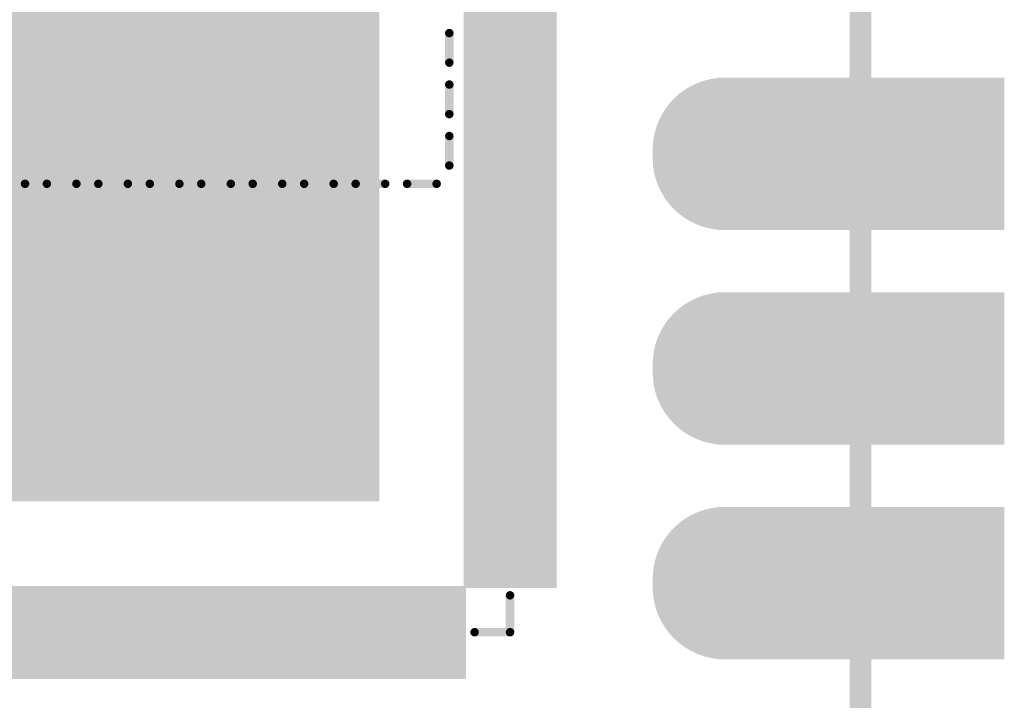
# Model space of a CAD drawing. Header units: millimetres. Extents: x 147.2 to 171.6, y 51.2 to 125.6.
# Tile 7 of 11: x 159.9 to 171.6, y 83.3 to 91.4. Entities that reach past the tile are written whole.
import ezdxf

# ---------------------------------------------------------------- set-up
doc = ezdxf.new("R2010")
doc.units = ezdxf.units.MM
for name, color, linetype in [('BottomLayer', 5, 'Continuous'), ('BottomSolder', 6, 'Continuous'), ('KeepOutLayer', 6, 'Continuous'), ('Mechanical1', 6, 'Continuous'), ('MidLayer1', 16, 'Continuous'), ('MidLayer2', 76, 'Continuous'), ('MidLayer3', 90, 'Continuous'), ('MidLayer4', 156, 'Continuous'), ('MultiLayer', 9, 'Continuous'), ('PadHoleLayer', 156, 'Continuous'), ('TopLayer', 1, 'Continuous'), ('TopOverlay', 2, 'Continuous'), ('TopPaste', 8, 'Continuous'), ('TopSolder', 216, 'Continuous')]:
    doc.layers.add(name, color=color, linetype=linetype)

# ---------------------------------------------------------------- blocks, each defined once
blk = doc.blocks.new('P_________10')
at = {"layer": 'BottomLayer', "const_width": 1.5}
for points in [[(8.89, -8.94), (8.89, -8.84)], [(8.89, -11.48), (8.89, -11.38)], [(8.89, -14.02), (8.89, -13.92)]]:
    blk.add_lwpolyline(points, dxfattribs=at)
at = {"layer": 'BottomLayer', "const_width": 0.75}
for points in [[(8.515, -8.84, 1), (9.265, -8.84, 1)], [(8.515, -8.94, 1), (9.265, -8.94, 1)], [(8.515, -11.38, 1), (9.265, -11.38, 1)], [(8.515, -11.48, 1), (9.265, -11.48, 1)], [(8.515, -13.92, 1), (9.265, -13.92, 1)], [(8.515, -14.02, 1), (9.265, -14.02, 1)]]:
    blk.add_lwpolyline(points, format="xyb", close=True, dxfattribs=at)
at = {"layer": 'BottomLayer'}
for points in [[(8.9, -9.69), (12.1, -9.69), (8.9, -8.09), (12.1, -8.09)], [(8.9, -12.23), (12.1, -12.23), (8.9, -10.63), (12.1, -10.63)], [(8.9, -14.77), (12.1, -14.77), (8.9, -13.17), (12.1, -13.17)]]:
    blk.add_solid(points, dxfattribs=at)
at = {"layer": 'BottomSolder', "const_width": 1.703}
for points in [[(8.89, -8.94), (8.89, -8.84)], [(8.89, -11.48), (8.89, -11.38)], [(8.89, -14.02), (8.89, -13.92)]]:
    blk.add_lwpolyline(points, dxfattribs=at)
at = {"layer": 'BottomSolder', "const_width": 0.852}
for points in [[(8.464, -8.84, 1), (9.316, -8.84, 1)], [(8.464, -8.94, 1), (9.316, -8.94, 1)], [(8.464, -11.38, 1), (9.316, -11.38, 1)], [(8.464, -11.48, 1), (9.316, -11.48, 1)], [(8.464, -13.92, 1), (9.316, -13.92, 1)], [(8.464, -14.02, 1), (9.316, -14.02, 1)]]:
    blk.add_lwpolyline(points, format="xyb", close=True, dxfattribs=at)
at = {"layer": 'BottomSolder'}
for points in [[(8.798, -9.792), (12.202, -9.792), (8.798, -7.988), (12.202, -7.988)], [(8.798, -12.332), (12.202, -12.332), (8.798, -10.528), (12.202, -10.528)], [(8.798, -14.872), (12.202, -14.872), (8.798, -13.068), (12.202, -13.068)]]:
    blk.add_solid(points, dxfattribs=at)
at = {"layer": 'Mechanical1', "const_width": 0.254}
blk.add_lwpolyline([(10.5, -24.5), (10.5, 24.5)], dxfattribs=at)
at = {"layer": 'MidLayer1', "const_width": 1.5}
for points in [[(8.89, -8.94), (8.89, -8.84)], [(8.89, -11.48), (8.89, -11.38)], [(8.89, -14.02), (8.89, -13.92)]]:
    blk.add_lwpolyline(points, dxfattribs=at)
at = {"layer": 'MidLayer1', "const_width": 0.75}
for points in [[(8.515, -8.84, 1), (9.265, -8.84, 1)], [(8.515, -8.94, 1), (9.265, -8.94, 1)], [(8.515, -11.38, 1), (9.265, -11.38, 1)], [(8.515, -11.48, 1), (9.265, -11.48, 1)], [(8.515, -13.92, 1), (9.265, -13.92, 1)], [(8.515, -14.02, 1), (9.265, -14.02, 1)]]:
    blk.add_lwpolyline(points, format="xyb", close=True, dxfattribs=at)
at = {"layer": 'MidLayer1'}
for points in [[(8.9, -9.69), (12.1, -9.69), (8.9, -8.09), (12.1, -8.09)], [(8.9, -12.23), (12.1, -12.23), (8.9, -10.63), (12.1, -10.63)], [(8.9, -14.77), (12.1, -14.77), (8.9, -13.17), (12.1, -13.17)]]:
    blk.add_solid(points, dxfattribs=at)
at = {"layer": 'MidLayer2', "const_width": 1.5}
for points in [[(8.89, -8.94), (8.89, -8.84)], [(8.89, -11.48), (8.89, -11.38)], [(8.89, -14.02), (8.89, -13.92)]]:
    blk.add_lwpolyline(points, dxfattribs=at)
at = {"layer": 'MidLayer2', "const_width": 0.75}
for points in [[(8.515, -8.84, 1), (9.265, -8.84, 1)], [(8.515, -8.94, 1), (9.265, -8.94, 1)], [(8.515, -11.38, 1), (9.265, -11.38, 1)], [(8.515, -11.48, 1), (9.265, -11.48, 1)], [(8.515, -13.92, 1), (9.265, -13.92, 1)], [(8.515, -14.02, 1), (9.265, -14.02, 1)]]:
    blk.add_lwpolyline(points, format="xyb", close=True, dxfattribs=at)
at = {"layer": 'MidLayer2'}
for points in [[(8.9, -9.69), (12.1, -9.69), (8.9, -8.09), (12.1, -8.09)], [(8.9, -12.23), (12.1, -12.23), (8.9, -10.63), (12.1, -10.63)], [(8.9, -14.77), (12.1, -14.77), (8.9, -13.17), (12.1, -13.17)]]:
    blk.add_solid(points, dxfattribs=at)
at = {"layer": 'MidLayer3', "const_width": 1.5}
for points in [[(8.89, -8.94), (8.89, -8.84)], [(8.89, -11.48), (8.89, -11.38)], [(8.89, -14.02), (8.89, -13.92)]]:
    blk.add_lwpolyline(points, dxfattribs=at)
at = {"layer": 'MidLayer3', "const_width": 0.75}
for points in [[(8.515, -8.84, 1), (9.265, -8.84, 1)], [(8.515, -8.94, 1), (9.265, -8.94, 1)], [(8.515, -11.38, 1), (9.265, -11.38, 1)], [(8.515, -11.48, 1), (9.265, -11.48, 1)], [(8.515, -13.92, 1), (9.265, -13.92, 1)], [(8.515, -14.02, 1), (9.265, -14.02, 1)]]:
    blk.add_lwpolyline(points, format="xyb", close=True, dxfattribs=at)
at = {"layer": 'MidLayer3'}
for points in [[(8.9, -9.69), (12.1, -9.69), (8.9, -8.09), (12.1, -8.09)], [(8.9, -12.23), (12.1, -12.23), (8.9, -10.63), (12.1, -10.63)], [(8.9, -14.77), (12.1, -14.77), (8.9, -13.17), (12.1, -13.17)]]:
    blk.add_solid(points, dxfattribs=at)
at = {"layer": 'MidLayer4', "const_width": 1.5}
for points in [[(8.89, -8.94), (8.89, -8.84)], [(8.89, -11.48), (8.89, -11.38)], [(8.89, -14.02), (8.89, -13.92)]]:
    blk.add_lwpolyline(points, dxfattribs=at)
at = {"layer": 'MidLayer4', "const_width": 0.75}
for points in [[(8.515, -8.84, 1), (9.265, -8.84, 1)], [(8.515, -8.94, 1), (9.265, -8.94, 1)], [(8.515, -11.38, 1), (9.265, -11.38, 1)], [(8.515, -11.48, 1), (9.265, -11.48, 1)], [(8.515, -13.92, 1), (9.265, -13.92, 1)], [(8.515, -14.02, 1), (9.265, -14.02, 1)]]:
    blk.add_lwpolyline(points, format="xyb", close=True, dxfattribs=at)
at = {"layer": 'MidLayer4'}
for points in [[(8.9, -9.69), (12.1, -9.69), (8.9, -8.09), (12.1, -8.09)], [(8.9, -12.23), (12.1, -12.23), (8.9, -10.63), (12.1, -10.63)], [(8.9, -14.77), (12.1, -14.77), (8.9, -13.17), (12.1, -13.17)]]:
    blk.add_solid(points, dxfattribs=at)
at = {"layer": 'MultiLayer', "const_width": 1.5}
for points in [[(8.89, -8.94), (8.89, -8.84)], [(8.89, -11.48), (8.89, -11.38)], [(8.89, -14.02), (8.89, -13.92)]]:
    blk.add_lwpolyline(points, dxfattribs=at)
at = {"layer": 'MultiLayer', "const_width": 0.75}
for points in [[(8.515, -8.84, 1), (9.265, -8.84, 1)], [(8.515, -8.94, 1), (9.265, -8.94, 1)], [(8.515, -11.38, 1), (9.265, -11.38, 1)], [(8.515, -11.48, 1), (9.265, -11.48, 1)], [(8.515, -13.92, 1), (9.265, -13.92, 1)], [(8.515, -14.02, 1), (9.265, -14.02, 1)]]:
    blk.add_lwpolyline(points, format="xyb", close=True, dxfattribs=at)
at = {"layer": 'MultiLayer'}
for points in [[(8.9, -9.69), (12.1, -9.69), (8.9, -8.09), (12.1, -8.09)], [(8.9, -12.23), (12.1, -12.23), (8.9, -10.63), (12.1, -10.63)], [(8.9, -14.77), (12.1, -14.77), (8.9, -13.17), (12.1, -13.17)]]:
    blk.add_solid(points, dxfattribs=at)
at = {"layer": 'PadHoleLayer', "const_width": 0.5}
for points in [[(8.64, -8.89, 1), (9.14, -8.89, 1)], [(10.25, -8.89, 1), (10.75, -8.89, 1)], [(8.64, -11.43, 1), (9.14, -11.43, 1)], [(10.25, -11.43, 1), (10.75, -11.43, 1)], [(8.64, -13.97, 1), (9.14, -13.97, 1)], [(10.25, -13.97, 1), (10.75, -13.97, 1)]]:
    blk.add_lwpolyline(points, format="xyb", close=True, dxfattribs=at)
at = {"layer": 'TopLayer', "const_width": 1.5}
for points in [[(8.89, -8.94), (8.89, -8.84)], [(8.89, -11.48), (8.89, -11.38)], [(8.89, -14.02), (8.89, -13.92)]]:
    blk.add_lwpolyline(points, dxfattribs=at)
at = {"layer": 'TopLayer', "const_width": 0.75}
for points in [[(8.515, -8.84, 1), (9.265, -8.84, 1)], [(8.515, -8.94, 1), (9.265, -8.94, 1)], [(8.515, -11.38, 1), (9.265, -11.38, 1)], [(8.515, -11.48, 1), (9.265, -11.48, 1)], [(8.515, -13.92, 1), (9.265, -13.92, 1)], [(8.515, -14.02, 1), (9.265, -14.02, 1)]]:
    blk.add_lwpolyline(points, format="xyb", close=True, dxfattribs=at)
at = {"layer": 'TopLayer'}
for points in [[(8.9, -9.69), (12.1, -9.69), (8.9, -8.09), (12.1, -8.09)], [(8.9, -12.23), (12.1, -12.23), (8.9, -10.63), (12.1, -10.63)], [(8.9, -14.77), (12.1, -14.77), (8.9, -13.17), (12.1, -13.17)]]:
    blk.add_solid(points, dxfattribs=at)
at = {"layer": 'TopSolder', "const_width": 1.703}
for points in [[(8.89, -8.94), (8.89, -8.84)], [(8.89, -11.48), (8.89, -11.38)], [(8.89, -14.02), (8.89, -13.92)]]:
    blk.add_lwpolyline(points, dxfattribs=at)
at = {"layer": 'TopSolder', "const_width": 0.852}
for points in [[(8.464, -8.84, 1), (9.316, -8.84, 1)], [(8.464, -8.94, 1), (9.316, -8.94, 1)], [(8.464, -11.38, 1), (9.316, -11.38, 1)], [(8.464, -11.48, 1), (9.316, -11.48, 1)], [(8.464, -13.92, 1), (9.316, -13.92, 1)], [(8.464, -14.02, 1), (9.316, -14.02, 1)]]:
    blk.add_lwpolyline(points, format="xyb", close=True, dxfattribs=at)
at = {"layer": 'TopSolder'}
for points in [[(8.798, -9.792), (12.202, -9.792), (8.798, -7.988), (12.202, -7.988)], [(8.798, -12.332), (12.202, -12.332), (8.798, -10.528), (12.202, -10.528)], [(8.798, -14.872), (12.202, -14.872), (8.798, -13.068), (12.202, -13.068)]]:
    blk.add_solid(points, dxfattribs=at)
blk = doc.blocks.new('QFN128_12R3X12R3X0R90_T9R10_11')
at = {"layer": 'TopLayer'}
for points in [[(4.5, 4.5), (-4.5, 4.5), (4.5, -4.5), (-4.5, -4.5)], [(6.603, 0.975), (5.703, 0.975), (6.603, 0.775), (5.703, 0.775)], [(6.603, 0.625), (5.703, 0.625), (6.603, 0.425), (5.703, 0.425)], [(6.603, 0.275), (5.703, 0.275), (6.603, 0.075), (5.703, 0.075)], [(6.603, -0.075), (5.703, -0.075), (6.603, -0.275), (5.703, -0.275)], [(6.603, -0.425), (5.703, -0.425), (6.603, -0.625), (5.703, -0.625)], [(6.603, -0.775), (5.703, -0.775), (6.603, -0.975), (5.703, -0.975)], [(6.603, -1.125), (5.703, -1.125), (6.603, -1.325), (5.703, -1.325)], [(6.603, -1.475), (5.703, -1.475), (6.603, -1.675), (5.703, -1.675)], [(6.603, -1.825), (5.703, -1.825), (6.603, -2.025), (5.703, -2.025)], [(6.603, -2.175), (5.703, -2.175), (6.603, -2.375), (5.703, -2.375)], [(6.603, -2.525), (5.703, -2.525), (6.603, -2.725), (5.703, -2.725)], [(6.603, -2.875), (5.703, -2.875), (6.603, -3.075), (5.703, -3.075)], [(6.603, -3.225), (5.703, -3.225), (6.603, -3.425), (5.703, -3.425)], [(6.603, -3.575), (5.703, -3.575), (6.603, -3.775), (5.703, -3.775)], [(6.603, -3.925), (5.703, -3.925), (6.603, -4.125), (5.703, -4.125)], [(6.603, -4.275), (5.703, -4.275), (6.603, -4.475), (5.703, -4.475)], [(6.603, -4.625), (5.703, -4.625), (6.603, -4.825), (5.703, -4.825)], [(6.603, -4.975), (5.703, -4.975), (6.603, -5.175), (5.703, -5.175)], [(6.603, -5.325), (5.703, -5.325), (6.603, -5.525), (5.703, -5.525)], [(0.625, -5.703), (0.425, -5.703), (0.625, -6.603), (0.425, -6.603)], [(0.975, -5.703), (0.775, -5.703), (0.975, -6.603), (0.775, -6.603)], [(1.325, -5.703), (1.125, -5.703), (1.325, -6.603), (1.125, -6.603)], [(1.675, -5.703), (1.475, -5.703), (1.675, -6.603), (1.475, -6.603)], [(2.025, -5.703), (1.825, -5.703), (2.025, -6.603), (1.825, -6.603)], [(2.375, -5.703), (2.175, -5.703), (2.375, -6.603), (2.175, -6.603)], [(2.725, -5.703), (2.525, -5.703), (2.725, -6.603), (2.525, -6.603)], [(3.075, -5.703), (2.875, -5.703), (3.075, -6.603), (2.875, -6.603)], [(3.425, -5.703), (3.225, -5.703), (3.425, -6.603), (3.225, -6.603)], [(3.775, -5.703), (3.575, -5.703), (3.775, -6.603), (3.575, -6.603)], [(4.125, -5.703), (3.925, -5.703), (4.125, -6.603), (3.925, -6.603)], [(4.475, -5.703), (4.275, -5.703), (4.475, -6.603), (4.275, -6.603)], [(4.825, -5.703), (4.625, -5.703), (4.825, -6.603), (4.625, -6.603)], [(5.175, -5.703), (4.975, -5.703), (5.175, -6.603), (4.975, -6.603)], [(5.525, -5.703), (5.325, -5.703), (5.525, -6.603), (5.325, -6.603)]]:
    blk.add_solid(points, dxfattribs=at)
at = {"layer": 'TopOverlay', "const_width": 0.1}
for points in [[(6.15, -6.15), (6.15, -5.713)], [(5.73, -6.15), (6.15, -6.15)]]:
    blk.add_lwpolyline(points, dxfattribs=at)
at = {"layer": 'TopOverlay', "const_width": 0.0501}
for points in [[(6.125, -5.713, 1), (6.175, -5.713, 1)], [(5.705, -6.15, 1), (5.755, -6.15, 1)], [(6.125, -6.15, 1), (6.175, -6.15, 1)], [(6.125, -6.15, 1), (6.175, -6.15, 1)]]:
    blk.add_lwpolyline(points, format="xyb", close=True, dxfattribs=at)
at = {"layer": 'TopPaste'}
for points in [[(4.5, 4.5), (-4.5, 4.5), (4.5, -4.5), (-4.5, -4.5)], [(6.603, 0.975), (5.703, 0.975), (6.603, 0.775), (5.703, 0.775)], [(6.603, 0.625), (5.703, 0.625), (6.603, 0.425), (5.703, 0.425)], [(6.603, 0.275), (5.703, 0.275), (6.603, 0.075), (5.703, 0.075)], [(6.603, -0.075), (5.703, -0.075), (6.603, -0.275), (5.703, -0.275)], [(6.603, -0.425), (5.703, -0.425), (6.603, -0.625), (5.703, -0.625)], [(6.603, -0.775), (5.703, -0.775), (6.603, -0.975), (5.703, -0.975)], [(6.603, -1.125), (5.703, -1.125), (6.603, -1.325), (5.703, -1.325)], [(6.603, -1.475), (5.703, -1.475), (6.603, -1.675), (5.703, -1.675)], [(6.603, -1.825), (5.703, -1.825), (6.603, -2.025), (5.703, -2.025)], [(6.603, -2.175), (5.703, -2.175), (6.603, -2.375), (5.703, -2.375)], [(6.603, -2.525), (5.703, -2.525), (6.603, -2.725), (5.703, -2.725)], [(6.603, -2.875), (5.703, -2.875), (6.603, -3.075), (5.703, -3.075)], [(6.603, -3.225), (5.703, -3.225), (6.603, -3.425), (5.703, -3.425)], [(6.603, -3.575), (5.703, -3.575), (6.603, -3.775), (5.703, -3.775)], [(6.603, -3.925), (5.703, -3.925), (6.603, -4.125), (5.703, -4.125)], [(6.603, -4.275), (5.703, -4.275), (6.603, -4.475), (5.703, -4.475)], [(6.603, -4.625), (5.703, -4.625), (6.603, -4.825), (5.703, -4.825)], [(6.603, -4.975), (5.703, -4.975), (6.603, -5.175), (5.703, -5.175)], [(6.603, -5.325), (5.703, -5.325), (6.603, -5.525), (5.703, -5.525)], [(0.625, -5.703), (0.425, -5.703), (0.625, -6.603), (0.425, -6.603)], [(0.975, -5.703), (0.775, -5.703), (0.975, -6.603), (0.775, -6.603)], [(1.325, -5.703), (1.125, -5.703), (1.325, -6.603), (1.125, -6.603)], [(1.675, -5.703), (1.475, -5.703), (1.675, -6.603), (1.475, -6.603)], [(2.025, -5.703), (1.825, -5.703), (2.025, -6.603), (1.825, -6.603)], [(2.375, -5.703), (2.175, -5.703), (2.375, -6.603), (2.175, -6.603)], [(2.725, -5.703), (2.525, -5.703), (2.725, -6.603), (2.525, -6.603)], [(3.075, -5.703), (2.875, -5.703), (3.075, -6.603), (2.875, -6.603)], [(3.425, -5.703), (3.225, -5.703), (3.425, -6.603), (3.225, -6.603)], [(3.775, -5.703), (3.575, -5.703), (3.775, -6.603), (3.575, -6.603)], [(4.125, -5.703), (3.925, -5.703), (4.125, -6.603), (3.925, -6.603)], [(4.475, -5.703), (4.275, -5.703), (4.475, -6.603), (4.275, -6.603)], [(4.825, -5.703), (4.625, -5.703), (4.825, -6.603), (4.625, -6.603)], [(5.175, -5.703), (4.975, -5.703), (5.175, -6.603), (4.975, -6.603)], [(5.525, -5.703), (5.325, -5.703), (5.525, -6.603), (5.325, -6.603)]]:
    blk.add_solid(points, dxfattribs=at)
at = {"layer": 'TopSolder'}
for points in [[(4.602, 4.602), (-4.602, 4.602), (4.602, -4.602), (-4.602, -4.602)], [(6.704, 1.427), (5.601, 1.427), (6.704, 1.023), (5.601, 1.023)], [(6.704, 1.077), (5.601, 1.077), (6.704, 0.673), (5.601, 0.673)], [(6.704, 0.727), (5.601, 0.727), (6.704, 0.323), (5.601, 0.323)], [(6.704, 0.377), (5.601, 0.377), (6.704, -0.027), (5.601, -0.027)], [(6.704, 0.027), (5.601, 0.027), (6.704, -0.377), (5.601, -0.377)], [(6.704, -0.323), (5.601, -0.323), (6.704, -0.727), (5.601, -0.727)], [(6.704, -0.673), (5.601, -0.673), (6.704, -1.077), (5.601, -1.077)], [(6.704, -1.023), (5.601, -1.023), (6.704, -1.427), (5.601, -1.427)], [(6.704, -1.374), (5.601, -1.374), (6.704, -1.777), (5.601, -1.777)], [(6.704, -1.723), (5.601, -1.723), (6.704, -2.127), (5.601, -2.127)], [(6.704, -2.074), (5.601, -2.074), (6.704, -2.477), (5.601, -2.477)], [(6.704, -2.423), (5.601, -2.423), (6.704, -2.827), (5.601, -2.827)], [(6.704, -2.774), (5.601, -2.774), (6.704, -3.177), (5.601, -3.177)], [(6.704, -3.123), (5.601, -3.123), (6.704, -3.527), (5.601, -3.527)], [(6.704, -3.474), (5.601, -3.474), (6.704, -3.877), (5.601, -3.877)], [(6.704, -3.823), (5.601, -3.823), (6.704, -4.227), (5.601, -4.227)], [(6.704, -4.173), (5.601, -4.173), (6.704, -4.576), (5.601, -4.576)], [(6.704, -4.523), (5.601, -4.523), (6.704, -4.927), (5.601, -4.927)], [(6.704, -4.873), (5.601, -4.873), (6.704, -5.276), (5.601, -5.276)], [(6.704, -5.223), (5.601, -5.223), (6.704, -5.627), (5.601, -5.627)], [(0.377, -5.601), (-0.027, -5.601), (0.377, -6.704), (-0.027, -6.704)], [(0.727, -5.601), (0.323, -5.601), (0.727, -6.704), (0.323, -6.704)], [(1.077, -5.601), (0.673, -5.601), (1.077, -6.704), (0.673, -6.704)], [(1.427, -5.601), (1.023, -5.601), (1.427, -6.704), (1.023, -6.704)], [(1.777, -5.601), (1.374, -5.601), (1.777, -6.704), (1.374, -6.704)], [(2.127, -5.601), (1.723, -5.601), (2.127, -6.704), (1.723, -6.704)], [(2.477, -5.601), (2.074, -5.601), (2.477, -6.704), (2.074, -6.704)], [(2.827, -5.601), (2.423, -5.601), (2.827, -6.704), (2.423, -6.704)], [(3.177, -5.601), (2.774, -5.601), (3.177, -6.704), (2.774, -6.704)], [(3.527, -5.601), (3.123, -5.601), (3.527, -6.704), (3.123, -6.704)], [(3.877, -5.601), (3.474, -5.601), (3.877, -6.704), (3.474, -6.704)], [(4.227, -5.601), (3.823, -5.601), (4.227, -6.704), (3.823, -6.704)], [(4.576, -5.601), (4.173, -5.601), (4.576, -6.704), (4.173, -6.704)], [(4.927, -5.601), (4.523, -5.601), (4.927, -6.704), (4.523, -6.704)], [(5.276, -5.601), (4.873, -5.601), (5.276, -6.704), (4.873, -6.704)], [(5.627, -5.601), (5.223, -5.601), (5.627, -6.704), (5.223, -6.704)]]:
    blk.add_solid(points, dxfattribs=at)
blk = doc.blocks.new('TF_SMD_H2_8____MUP_M617_2_14')
at = {"layer": 'TopOverlay', "const_width": 0.1}
for points in [[(5.631, -10.658), (5.631, -10.308)], [(5.631, -11.267), (5.631, -10.917)], [(5.631, -11.876), (5.631, -11.526)], [(0.257, -12.092), (0.607, -12.092)], [(0.866, -12.092), (1.216, -12.092)], [(1.475, -12.092), (1.825, -12.092)], [(2.085, -12.092), (2.435, -12.092)], [(2.694, -12.092), (3.044, -12.092)], [(3.303, -12.092), (3.653, -12.092)], [(3.912, -12.092), (4.262, -12.092)], [(4.522, -12.092), (4.872, -12.092)], [(5.131, -12.092), (5.481, -12.092)]]:
    blk.add_lwpolyline(points, dxfattribs=at)
at = {"layer": 'TopOverlay', "const_width": 0.05}
for points in [[(5.606, -10.308, 1), (5.656, -10.308, 1)], [(5.606, -10.658, 1), (5.656, -10.658, 1)], [(5.606, -10.917, 1), (5.656, -10.917, 1)], [(5.606, -11.267, 1), (5.656, -11.267, 1)], [(5.606, -11.526, 1), (5.656, -11.526, 1)], [(5.606, -11.876, 1), (5.656, -11.876, 1)], [(0.582, -12.092, 1), (0.632, -12.092, 1)], [(0.841, -12.092, 1), (0.891, -12.092, 1)], [(1.191, -12.092, 1), (1.241, -12.092, 1)], [(1.45, -12.092, 1), (1.5, -12.092, 1)], [(1.8, -12.092, 1), (1.85, -12.092, 1)], [(2.06, -12.092, 1), (2.11, -12.092, 1)], [(2.41, -12.092, 1), (2.46, -12.092, 1)], [(2.669, -12.092, 1), (2.719, -12.092, 1)], [(3.019, -12.092, 1), (3.069, -12.092, 1)], [(3.278, -12.092, 1), (3.328, -12.092, 1)], [(3.628, -12.092, 1), (3.678, -12.092, 1)], [(3.887, -12.092, 1), (3.937, -12.092, 1)], [(4.237, -12.092, 1), (4.287, -12.092, 1)], [(4.497, -12.092, 1), (4.547, -12.092, 1)], [(4.847, -12.092, 1), (4.897, -12.092, 1)], [(5.106, -12.092, 1), (5.156, -12.092, 1)], [(5.456, -12.092, 1), (5.506, -12.092, 1)]]:
    blk.add_lwpolyline(points, format="xyb", close=True, dxfattribs=at)

msp = doc.modelspace()

# ---------------------------------------------------------------- linework, layer by layer
at = {"layer": 'KeepOutLayer', "const_width": 0.254}
msp.add_lwpolyline([(169.885, 74.202), (169.885, 123.202)], dxfattribs=at)

# ---------------------------------------------------------------- block references
for name, p in [('P_________10', (159.386, 98.704)), ('TF_SMD_H2_8____MUP_M617_2_14', (159.385, 101.552)), ('QFN128_12R3X12R3X0R90_T9R10_11', (159.585, 90.302))]:
    msp.add_blockref(name, p)

doc.saveas('drawing.dxf')
